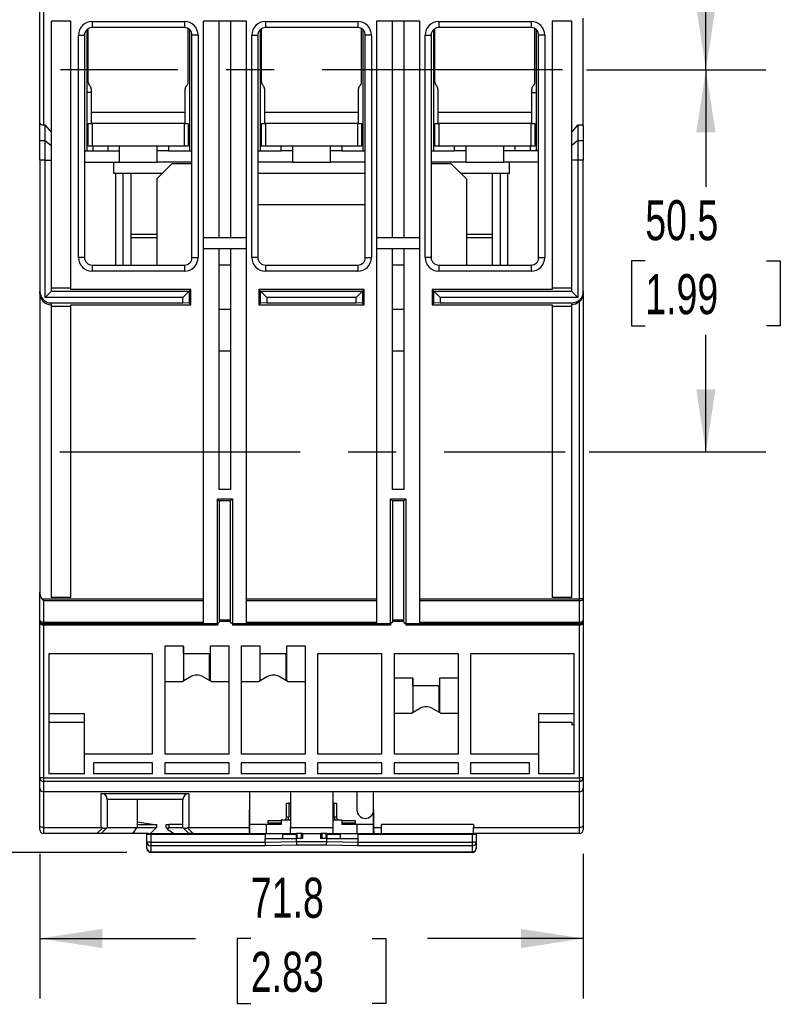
# Model space of a CAD drawing. Header units: millimetres. Extents: x 0 to 699, y 0 to 540.
# Tile 8 of 16: x 110 to 211, y 326 to 456. Entities that reach past the tile are written whole.
import ezdxf

# ---------------------------------------------------------------- set-up
doc = ezdxf.new("R2010")
doc.units = ezdxf.units.MM
doc.header["$LTSCALE"] = 2.5
doc.linetypes.add('CENTERX2', pattern=[20.32, 12.7, -2.54, 2.54, -2.54])
doc.layers.add('CENTER', color=40, linetype='CENTERX2')
doc.layers.add('DIMENSIONS', color=140, linetype='Continuous', lineweight=25)
doc.styles.add('SLDTEXTSTYLE0', font='TXT', dxfattribs={"width": 0.7})
doc.dimstyles.new('SLDDIMSTYLE1', dxfattribs={"dimtxt": 5.39502, "dimasz": 8.255, "dimexe": 0, "dimexo": 0.0625, "dimgap": 1.348755, "dimtad": 0, "dimtih": 1, "dimtoh": 1, "dimdec": 1, "dimrnd": 1e-09, "dimzin": 12, "dimdsep": 46, "dimtxsty": 'SLDTEXTSTYLE0', "dimsah": 1, "dimcen": 0.09, "dimadec": 0, "dimazin": 3, "dimtfac": 1, "dimtdec": 1, "dimtofl": 0, "dimtmove": 0, "dimatfit": 3, "dimfxl": 0, "dimfrac": 2, "dimtolj": 1, "dimtzin": 12, "dimarcsym": 0})
doc.dimstyles.new('SLDDIMSTYLE2', dxfattribs={"dimtxt": 5.39502, "dimasz": 8.255, "dimexe": 0, "dimexo": 0.0625, "dimgap": 1.348755, "dimtad": 0, "dimtih": 1, "dimtoh": 1, "dimdec": 1, "dimrnd": 1e-09, "dimzin": 4, "dimdsep": 46, "dimtxsty": 'SLDTEXTSTYLE0', "dimsah": 1, "dimcen": 0.09, "dimadec": 0, "dimazin": 1, "dimtfac": 1, "dimtdec": 1, "dimtofl": 0, "dimtmove": 0, "dimatfit": 3, "dimfxl": 0, "dimfrac": 2, "dimtolj": 1, "dimtzin": 12, "dimarcsym": 0})

# ---------------------------------------------------------------- blocks, each defined once
blk = doc.blocks.new('_D_13')
at = {"layer": 'DIMENSIONS'}
for p, q in [((112.43, 493.23), (81.43, 493.23)), ((89.36, 493.23), (89.36, 429.54)), ((81.35, 419.76), (79.54, 419.76)), ((79.54, 419.76), (79.54, 411.18)), ((97.38, 419.76), (99.19, 419.76)), ((99.19, 419.76), (99.19, 411.18)), ((79.54, 411.18), (81.35, 411.18)), ((99.19, 411.18), (97.38, 411.18)), ((89.36, 346.28), (89.36, 409.97)), ((124.29, 346.28), (81.43, 346.28))]:
    blk.add_line(p, q, dxfattribs=at)
for points in [[(89.36, 493.23), (88.09, 484.98), (90.63, 484.98)], [(89.36, 346.28), (90.63, 354.54), (88.09, 354.54)]]:
    blk.add_solid(points, dxfattribs=at)
at = {"layer": 'DIMENSIONS', "char_height": 5.292, "attachment_point": 1, "style": 'SLDTEXTSTYLE0'}
for s, insert in [('147.0', (79.1, 427.78)), ('5.79', (81.35, 418))]:
    blk.add_mtext(s, dxfattribs=dict(at, insert=insert))
blk = doc.blocks.new('_D_14')
at = {"layer": 'DIMENSIONS'}
for p, q in [((187.29, 493.23), (208.75, 493.23)), ((200.81, 493.23), (200.81, 481.26)), ((192.8, 471.48), (190.98, 471.48)), ((190.98, 471.48), (190.98, 462.91)), ((208.83, 471.48), (210.64, 471.48)), ((210.64, 471.48), (210.64, 462.91)), ((190.98, 462.91), (192.8, 462.91)), ((210.64, 462.91), (208.83, 462.91)), ((200.81, 449.73), (200.81, 461.7)), ((185.04, 449.73), (208.75, 449.73))]:
    blk.add_line(p, q, dxfattribs=at)
for points in [[(200.81, 493.23), (199.54, 484.98), (202.08, 484.98)], [(200.81, 449.73), (202.08, 457.99), (199.54, 457.99)]]:
    blk.add_solid(points, dxfattribs=at)
at = {"layer": 'DIMENSIONS', "char_height": 5.292, "attachment_point": 1, "style": 'SLDTEXTSTYLE0'}
for s, insert in [('43.5', (192.8, 479.51)), ('1.71', (192.8, 469.73))]:
    blk.add_mtext(s, dxfattribs=dict(at, insert=insert))
blk = doc.blocks.new('_D_15')
at = {"layer": 'DIMENSIONS'}
for p, q in [((185.04, 449.73), (208.75, 449.73)), ((200.81, 449.73), (200.81, 434.27)), ((192.8, 424.49), (190.98, 424.49)), ((190.98, 424.49), (190.98, 415.91)), ((208.83, 424.49), (210.64, 424.49)), ((210.64, 424.49), (210.64, 415.91)), ((190.98, 415.91), (192.8, 415.91)), ((210.64, 415.91), (208.83, 415.91)), ((200.81, 399.24), (200.81, 414.7)), ((185.38, 399.24), (208.75, 399.24))]:
    blk.add_line(p, q, dxfattribs=at)
for points in [[(200.81, 449.73), (199.54, 441.48), (202.08, 441.48)], [(200.81, 399.24), (202.08, 407.5), (199.54, 407.5)]]:
    blk.add_solid(points, dxfattribs=at)
at = {"layer": 'DIMENSIONS', "char_height": 5.292, "attachment_point": 1, "style": 'SLDTEXTSTYLE0'}
for s, insert in [('50.5', (192.8, 432.51)), ('1.99', (192.8, 422.73))]:
    blk.add_mtext(s, dxfattribs=dict(at, insert=insert))
blk = doc.blocks.new('_D_16')
at = {"layer": 'DIMENSIONS'}
for p, q in [((112.81, 346.11), (112.81, 326.96)), ((184.61, 346.11), (184.61, 326.96)), ((112.81, 334.9), (133.39, 334.9)), ((140.69, 334.9), (138.88, 334.9)), ((138.88, 334.9), (138.88, 326.32)), ((156.73, 334.9), (158.54, 334.9)), ((158.54, 334.9), (158.54, 326.32)), ((184.61, 334.9), (164.04, 334.9)), ((138.88, 326.32), (140.69, 326.32)), ((158.54, 326.32), (156.73, 326.32))]:
    blk.add_line(p, q, dxfattribs=at)
for points in [[(112.81, 334.9), (121.07, 333.63), (121.07, 336.17)], [(184.61, 334.9), (176.36, 336.17), (176.36, 333.63)]]:
    blk.add_solid(points, dxfattribs=at)
at = {"layer": 'DIMENSIONS', "char_height": 5.292, "attachment_point": 1, "style": 'SLDTEXTSTYLE0'}
for s, insert in [('71.8', (140.69, 342.93)), ('2.83', (140.69, 333.14))]:
    blk.add_mtext(s, dxfattribs=dict(at, insert=insert))

msp = doc.modelspace()

# ---------------------------------------------------------------- linework, layer by layer
for p, q in [((112.81, 442.72), (112.81, 457.56)), ((113.31, 457.68), (113.31, 442.43)), ((116.91, 456.18), (114.31, 456.18)), ((114.31, 456.18), (114.31, 441.51)), ((116.91, 420.69), (116.91, 456.18)), ((119.71, 456.13), (131.91, 456.13)), ((119.71, 456.13), (119.71, 455.33)), ((131.91, 456.13), (131.91, 455.33)), ((140.11, 456.18), (134.41, 456.18)), ((134.41, 456.18), (134.41, 379.81)), ((136.51, 427.58), (136.51, 456.18)), ((138.01, 456.18), (138.01, 427.58)), ((140.11, 379.81), (140.11, 456.18)), ((142.61, 456.13), (154.81, 456.13)), ((142.61, 456.13), (142.61, 455.33)), ((154.81, 456.13), (154.81, 455.33)), ((163.01, 456.18), (157.31, 456.18)), ((157.31, 456.18), (157.31, 379.81)), ((159.41, 427.58), (159.41, 456.18)), ((160.91, 456.18), (160.91, 427.58)), ((163.01, 379.81), (163.01, 456.18)), ((165.51, 456.13), (177.71, 456.13)), ((165.51, 456.13), (165.51, 455.33)), ((177.71, 456.13), (177.71, 455.33)), ((183.11, 456.18), (180.51, 456.18)), ((180.51, 456.18), (180.51, 420.69)), ((183.11, 441.51), (183.11, 456.18)), ((184.61, 442.43), (184.61, 456.56)), ((117.91, 424.93), (117.91, 454.33)), ((117.91, 454.33), (118.71, 454.33)), ((118.71, 454.33), (118.71, 424.93)), ((119.01, 455.04), (119.01, 439.03)), ((119.21, 448.1), (119.21, 455.2)), ((131.91, 455.33), (119.71, 455.33)), ((132.41, 448.1), (132.41, 455.2)), ((132.61, 439.03), (132.61, 455.04)), ((133.71, 454.33), (132.91, 454.33)), ((132.91, 424.93), (132.91, 454.33)), ((133.71, 454.33), (133.71, 424.93)), ((140.81, 424.93), (140.81, 454.33)), ((140.81, 454.33), (141.61, 454.33)), ((141.61, 454.33), (141.61, 424.93)), ((141.91, 455.04), (141.91, 439.03)), ((142.11, 448.1), (142.11, 455.2)), ((154.81, 455.33), (142.61, 455.33)), ((155.31, 448.1), (155.31, 455.2)), ((155.51, 439.03), (155.51, 455.04)), ((155.81, 424.93), (155.81, 454.33)), ((156.61, 454.33), (155.81, 454.33)), ((156.61, 454.33), (156.61, 424.93)), ((163.71, 424.93), (163.71, 454.33)), ((163.71, 454.33), (164.51, 454.33)), ((164.51, 454.33), (164.51, 424.93)), ((164.81, 455.04), (164.81, 439.03)), ((165.01, 448.1), (165.01, 455.2)), ((177.71, 455.33), (165.51, 455.33)), ((178.21, 448.1), (178.21, 455.2)), ((178.41, 439.03), (178.41, 455.04)), ((179.51, 454.33), (178.71, 454.33)), ((178.71, 424.93), (178.71, 454.33)), ((179.51, 454.33), (179.51, 424.93)), ((119.61, 446.73), (119.01, 446.73)), ((119.39, 447.68), (119.43, 447.63)), ((119.61, 447.21), (119.61, 444.13)), ((132.01, 444.13), (132.01, 447.21)), ((132.19, 447.63), (132.23, 447.68)), ((142.29, 447.68), (142.33, 447.63)), ((142.51, 447.21), (142.51, 444.13)), ((154.91, 444.13), (154.91, 447.21)), ((155.09, 447.63), (155.13, 447.68)), ((165.19, 447.68), (165.23, 447.63)), ((165.41, 447.21), (165.41, 444.13)), ((177.81, 444.13), (177.81, 447.21)), ((177.81, 446.73), (178.41, 446.73)), ((177.99, 447.63), (178.03, 447.68)), ((119.61, 444.13), (119.61, 442.63)), ((119.61, 444.13), (132.01, 444.13)), ((132.01, 442.63), (132.01, 444.13)), ((142.51, 444.13), (154.91, 444.13)), ((142.51, 444.13), (142.51, 442.63)), ((154.91, 442.63), (154.91, 444.13)), ((165.41, 444.13), (177.81, 444.13)), ((165.41, 444.13), (165.41, 442.63)), ((177.81, 442.63), (177.81, 444.13)), ((112.81, 440.41), (112.81, 442.72)), ((119.21, 439.63), (119.21, 442.63)), ((119.21, 442.63), (119.71, 442.63)), ((119.71, 442.63), (119.71, 439.63)), ((131.91, 442.63), (119.71, 442.63)), ((131.91, 439.63), (131.91, 442.63)), ((131.91, 442.63), (132.41, 442.63)), ((132.41, 442.63), (132.41, 439.63)), ((142.11, 439.63), (142.11, 442.63)), ((142.11, 442.63), (142.61, 442.63)), ((142.61, 442.63), (142.61, 439.63)), ((154.81, 442.63), (142.61, 442.63)), ((154.81, 439.63), (154.81, 442.63)), ((154.81, 442.63), (155.31, 442.63)), ((155.31, 442.63), (155.31, 439.63)), ((165.01, 439.63), (165.01, 442.63)), ((165.01, 442.63), (165.51, 442.63)), ((165.51, 442.63), (165.51, 439.63)), ((177.71, 442.63), (165.51, 442.63)), ((177.71, 439.63), (177.71, 442.63)), ((177.71, 442.63), (178.21, 442.63)), ((178.21, 442.63), (178.21, 439.63)), ((113.51, 442.43), (113.31, 442.43)), ((113.51, 440.41), (113.51, 442.43)), ((113.51, 442.43), (114.31, 441.51)), ((114.31, 441.51), (114.31, 439.72)), ((183.11, 441.51), (183.91, 442.43)), ((183.11, 439.72), (183.11, 441.51)), ((183.91, 442.43), (183.91, 440.41)), ((184.61, 442.43), (183.91, 442.43)), ((184.61, 442.43), (184.61, 440.41)), ((112.81, 440.41), (113.51, 440.41)), ((112.81, 437.81), (112.81, 440.41)), ((113.51, 437.81), (113.51, 440.41)), ((113.51, 440.41), (114.31, 439.72)), ((183.91, 440.41), (183.11, 439.72)), ((183.91, 440.41), (183.91, 437.81)), ((183.91, 440.41), (184.61, 440.41)), ((184.61, 440.41), (184.61, 437.81)), ((114.31, 439.72), (114.31, 437.81)), ((118.71, 439.03), (121.81, 439.03)), ((119.71, 439.63), (119.21, 439.63)), ((131.91, 439.63), (119.71, 439.63)), ((119.81, 439.63), (119.81, 439.03)), ((121.81, 439.63), (121.81, 439.03)), ((121.81, 439.03), (123.31, 439.03)), ((123.31, 439.63), (123.31, 439.03)), ((123.31, 439.03), (123.31, 437.53)), ((128.31, 439.03), (128.31, 439.63)), ((128.31, 437.53), (128.31, 439.03)), ((129.81, 439.03), (128.31, 439.03)), ((129.81, 439.63), (129.81, 439.03)), ((129.81, 439.03), (132.91, 439.03)), ((132.41, 439.63), (131.91, 439.63)), ((141.61, 439.03), (144.71, 439.03)), ((142.61, 439.63), (142.11, 439.63)), ((154.81, 439.63), (142.61, 439.63)), ((144.71, 439.03), (144.71, 439.63)), ((146.21, 439.03), (144.71, 439.03)), ((146.21, 439.63), (146.21, 439.03)), ((146.21, 439.03), (146.21, 437.53)), ((151.21, 439.03), (151.21, 439.63)), ((151.21, 437.53), (151.21, 439.03)), ((152.71, 439.03), (151.21, 439.03)), ((152.71, 439.63), (152.71, 439.03)), ((152.71, 439.03), (155.81, 439.03)), ((155.31, 439.63), (154.81, 439.63)), ((164.51, 439.03), (167.61, 439.03)), ((165.51, 439.63), (165.01, 439.63)), ((177.71, 439.63), (165.51, 439.63)), ((167.61, 439.03), (167.61, 439.63)), ((169.11, 439.03), (167.61, 439.03)), ((169.11, 439.63), (169.11, 439.03)), ((169.11, 439.03), (169.11, 437.53)), ((174.11, 439.03), (174.11, 439.63)), ((174.11, 437.53), (174.11, 439.03)), ((175.61, 439.03), (174.11, 439.03)), ((175.61, 439.03), (175.61, 439.63)), ((178.71, 439.03), (175.61, 439.03)), ((177.61, 439.63), (177.61, 439.03)), ((178.21, 439.63), (177.71, 439.63)), ((183.11, 437.81), (183.11, 439.72)), ((113.51, 437.81), (112.81, 437.81)), ((112.81, 437.81), (112.81, 420.43)), ((113.51, 419.63), (113.51, 437.81)), ((113.51, 437.81), (114.31, 437.81)), ((114.31, 437.81), (114.31, 420.43)), ((118.71, 437.53), (123.31, 437.53)), ((122.58, 436.03), (122.58, 437.53)), ((123.31, 437.53), (128.31, 437.53)), ((132.91, 437.53), (128.31, 437.53)), ((146.21, 437.53), (141.61, 437.53)), ((146.21, 437.53), (151.21, 437.53)), ((155.81, 437.53), (151.21, 437.53)), ((169.11, 437.53), (164.51, 437.53)), ((169.11, 437.53), (174.11, 437.53)), ((178.71, 437.53), (174.11, 437.53)), ((174.84, 436.03), (174.84, 437.53)), ((183.11, 420.43), (183.11, 437.81)), ((183.91, 437.81), (183.11, 437.81)), ((183.91, 437.81), (183.91, 419.63)), ((184.61, 437.81), (183.91, 437.81)), ((184.61, 420.43), (184.61, 437.81)), ((130.26, 437.33), (128.26, 435.33)), ((132.91, 437.33), (130.26, 437.33)), ((167.16, 437.33), (164.51, 437.33)), ((169.16, 435.33), (167.16, 437.33)), ((128.96, 436.03), (122.58, 436.03)), ((122.81, 436.03), (122.81, 423.93)), ((123.81, 423.93), (123.81, 436.03)), ((124.81, 436.03), (124.81, 423.93)), ((128.26, 435.33), (128.26, 423.93)), ((155.81, 436.03), (141.61, 436.03)), ((174.84, 436.03), (168.46, 436.03)), ((169.16, 435.33), (169.16, 423.93)), ((172.61, 423.93), (172.61, 436.03)), ((173.61, 436.03), (173.61, 423.93)), ((174.61, 436.03), (174.61, 423.93)), ((141.61, 431.93), (155.81, 431.93)), ((124.81, 428.03), (128.26, 428.03)), ((128.26, 427.53), (124.81, 427.53)), ((134.41, 427.58), (140.11, 427.58)), ((157.31, 427.58), (163.01, 427.58)), ((169.16, 428.03), (172.61, 428.03)), ((172.61, 427.53), (169.16, 427.53)), ((140.11, 426.08), (134.41, 426.08)), ((136.51, 394.28), (136.51, 426.08)), ((138.01, 426.08), (138.01, 394.28)), ((163.01, 426.08), (157.31, 426.08)), ((159.41, 394.28), (159.41, 426.08)), ((160.91, 426.08), (160.91, 394.28)), ((118.71, 424.93), (117.91, 424.93)), ((132.91, 424.93), (133.71, 424.93)), ((141.61, 424.93), (140.81, 424.93)), ((155.81, 424.93), (156.61, 424.93)), ((164.51, 424.93), (163.71, 424.93)), ((178.71, 424.93), (179.51, 424.93)), ((119.71, 423.93), (131.91, 423.93)), ((119.71, 423.93), (119.71, 423.13)), ((131.91, 423.13), (119.71, 423.13)), ((131.91, 423.93), (131.91, 423.13)), ((138.01, 423.93), (136.51, 423.93)), ((142.61, 423.93), (142.61, 423.13)), ((142.61, 423.93), (154.81, 423.93)), ((154.81, 423.13), (142.61, 423.13)), ((154.81, 423.93), (154.81, 423.13)), ((160.91, 423.93), (159.41, 423.93)), ((165.51, 423.93), (177.71, 423.93)), ((165.51, 423.93), (165.51, 423.13)), ((177.71, 423.13), (165.51, 423.13)), ((177.71, 423.93), (177.71, 423.13)), ((116.91, 420.86), (114.31, 420.86)), ((114.31, 420.47), (132.55, 420.47)), ((132.77, 420.69), (116.91, 420.69)), ((131.71, 419.63), (132.55, 420.47)), ((132.55, 420.47), (132.77, 420.69)), ((132.55, 420.47), (132.55, 418.89)), ((132.77, 418.67), (132.77, 420.69)), ((155.67, 420.69), (141.75, 420.69)), ((141.97, 420.47), (141.75, 420.69)), ((141.75, 420.69), (141.75, 418.67)), ((141.97, 418.89), (141.97, 420.47)), ((142.81, 419.63), (141.97, 420.47)), ((141.97, 420.47), (155.45, 420.47)), ((154.61, 419.63), (155.45, 420.47)), ((155.45, 420.47), (155.67, 420.69)), ((155.45, 420.47), (155.45, 418.89)), ((155.67, 418.67), (155.67, 420.69)), ((164.65, 420.69), (164.65, 418.67)), ((164.87, 420.47), (164.65, 420.69)), ((180.51, 420.69), (164.65, 420.69)), ((165.71, 419.63), (164.87, 420.47)), ((164.87, 420.47), (183.11, 420.47)), ((164.87, 418.89), (164.87, 420.47)), ((183.11, 420.86), (180.51, 420.86)), ((112.81, 420.17), (112.81, 420.43)), ((112.81, 420.17), (112.81, 380.68)), ((113.51, 419.63), (114.31, 420.43)), ((131.71, 419.63), (113.51, 419.63)), ((131.71, 418.93), (131.71, 419.63)), ((142.81, 419.63), (142.81, 418.93)), ((154.61, 419.63), (142.81, 419.63)), ((154.61, 418.93), (154.61, 419.63)), ((165.71, 419.63), (165.71, 418.93)), ((183.91, 419.63), (165.71, 419.63)), ((183.91, 419.63), (183.11, 420.43)), ((184.61, 420.43), (184.61, 420.14)), ((184.61, 420.14), (184.61, 379.81)), ((114.31, 418.93), (131.71, 418.93)), ((114.31, 418.93), (114.31, 418.67)), ((114.31, 418.67), (114.31, 379.98)), ((114.31, 418.5), (116.91, 418.5)), ((116.91, 418.67), (132.77, 418.67)), ((116.91, 379.98), (116.91, 418.67)), ((132.55, 418.89), (131.71, 418.93)), ((132.55, 418.89), (132.77, 418.67)), ((136.51, 418.08), (138.01, 418.08)), ((141.97, 418.89), (141.75, 418.67)), ((141.75, 418.67), (155.67, 418.67)), ((142.81, 418.93), (141.97, 418.89)), ((142.81, 418.93), (154.61, 418.93)), ((155.45, 418.89), (154.61, 418.93)), ((155.45, 418.89), (155.67, 418.67)), ((159.41, 418.08), (160.91, 418.08)), ((164.87, 418.89), (164.65, 418.67)), ((164.65, 418.67), (180.51, 418.67)), ((165.71, 418.93), (164.87, 418.89)), ((165.71, 418.93), (183.11, 418.93)), ((180.51, 418.67), (180.51, 379.98)), ((180.51, 418.5), (183.11, 418.5)), ((183.11, 418.67), (183.11, 418.93)), ((183.11, 379.98), (183.11, 418.67)), ((184.11, 379.81), (184.11, 419.05)), ((136.51, 412.58), (138.01, 412.58)), ((159.41, 412.58), (160.91, 412.58)), ((138.01, 394.28), (136.51, 394.28)), ((160.91, 394.28), (159.41, 394.28)), ((136.26, 393.03), (138.26, 393.03)), ((136.26, 376.48), (136.26, 393.03)), ((136.51, 392.78), (136.26, 393.03)), ((136.51, 392.78), (136.51, 376.73)), ((138.01, 392.78), (136.51, 392.78)), ((138.01, 392.78), (138.26, 393.03)), ((138.01, 376.73), (138.01, 392.78)), ((138.26, 393.03), (138.26, 376.48)), ((159.16, 393.03), (161.16, 393.03)), ((159.16, 376.48), (159.16, 393.03)), ((159.41, 392.78), (159.16, 393.03)), ((159.41, 392.78), (159.41, 376.73)), ((160.91, 392.78), (159.41, 392.78)), ((160.91, 392.78), (161.16, 393.03)), ((160.91, 376.73), (160.91, 392.78)), ((161.16, 393.03), (161.16, 376.48)), ((112.81, 376.98), (112.81, 380.68)), ((113.06, 379.81), (134.41, 379.81)), ((134.41, 379.56), (113.31, 379.56)), ((113.31, 379.56), (113.31, 376.73)), ((116.91, 379.98), (114.31, 379.98)), ((134.41, 379.81), (134.41, 379.56)), ((134.41, 379.56), (134.41, 376.73)), ((140.11, 379.81), (157.31, 379.81)), ((140.11, 379.56), (140.11, 379.81)), ((157.31, 379.56), (140.11, 379.56)), ((140.11, 376.73), (140.11, 379.56)), ((157.31, 379.81), (157.31, 379.56)), ((157.31, 379.56), (157.31, 376.73)), ((163.01, 379.81), (184.11, 379.81)), ((163.01, 379.56), (163.01, 379.81)), ((184.11, 379.56), (163.01, 379.56)), ((163.01, 376.73), (163.01, 379.56)), ((183.11, 379.98), (180.51, 379.98)), ((184.61, 379.81), (184.11, 379.81)), ((184.11, 379.56), (184.11, 379.81)), ((184.11, 376.73), (184.11, 379.56)), ((184.61, 379.81), (184.61, 376.98)), ((112.81, 376.83), (112.81, 376.98)), ((112.81, 356.13), (112.81, 376.83)), ((113.31, 376.73), (134.41, 376.73)), ((113.31, 376.48), (113.31, 376.73)), ((134.41, 376.48), (113.31, 376.48)), ((113.31, 376.48), (113.31, 376.33)), ((136.26, 376.33), (113.31, 376.33)), ((113.31, 376.33), (113.31, 356.13)), ((134.41, 376.73), (134.41, 376.48)), ((136.26, 376.48), (134.41, 376.48)), ((136.51, 376.73), (136.26, 376.48)), ((136.26, 376.48), (136.26, 376.33)), ((138.01, 376.98), (136.51, 376.98)), ((138.01, 376.83), (136.51, 376.83)), ((138.01, 376.73), (138.26, 376.48)), ((138.26, 376.48), (138.26, 376.33)), ((140.11, 376.48), (138.26, 376.48)), ((159.16, 376.33), (138.26, 376.33)), ((140.11, 376.73), (157.31, 376.73)), ((140.11, 376.48), (140.11, 376.73)), ((157.31, 376.48), (140.11, 376.48)), ((157.31, 376.73), (157.31, 376.48)), ((159.16, 376.48), (157.31, 376.48)), ((159.41, 376.73), (159.16, 376.48)), ((159.16, 376.48), (159.16, 376.33)), ((160.91, 376.98), (159.41, 376.98)), ((160.91, 376.83), (159.41, 376.83)), ((160.91, 376.73), (161.16, 376.48)), ((161.16, 376.48), (161.16, 376.33)), ((163.01, 376.48), (161.16, 376.48)), ((184.11, 376.33), (161.16, 376.33)), ((163.01, 376.73), (184.11, 376.73)), ((163.01, 376.48), (163.01, 376.73)), ((184.11, 376.48), (163.01, 376.48)), ((184.11, 376.73), (184.11, 376.48)), ((184.11, 376.33), (184.11, 376.48)), ((184.11, 356.13), (184.11, 376.33)), ((184.61, 376.98), (184.61, 376.83)), ((184.61, 376.83), (184.61, 356.13)), ((127.71, 372.53), (114.01, 372.53)), ((114.01, 372.53), (114.01, 356.68)), ((127.71, 359.33), (127.71, 372.53)), ((131.81, 373.53), (129.31, 373.53)), ((129.31, 373.53), (129.31, 359.33)), ((131.79, 373.53), (131.79, 368.94)), ((131.81, 372.53), (131.81, 373.53)), ((135.31, 372.53), (131.81, 372.53)), ((135.2, 372.53), (135.2, 369.02)), ((137.81, 373.53), (135.31, 373.53)), ((135.31, 373.53), (135.31, 372.53)), ((135.34, 368.94), (135.34, 373.53)), ((137.81, 359.33), (137.81, 373.53)), ((141.91, 373.53), (139.41, 373.53)), ((139.41, 373.53), (139.41, 359.33)), ((141.89, 373.53), (141.89, 368.94)), ((141.91, 372.53), (141.91, 373.53)), ((145.41, 372.53), (141.91, 372.53)), ((145.33, 372.53), (145.33, 369)), ((147.91, 373.53), (145.41, 373.53)), ((145.41, 373.53), (145.41, 372.53)), ((145.44, 368.94), (145.44, 373.53)), ((147.91, 359.33), (147.91, 373.53)), ((158.01, 372.53), (149.51, 372.53)), ((149.51, 372.53), (149.51, 359.33)), ((158.01, 359.33), (158.01, 372.53)), ((168.11, 372.53), (159.61, 372.53)), ((159.61, 372.53), (159.61, 359.33)), ((168.11, 359.33), (168.11, 372.53)), ((183.41, 372.53), (169.71, 372.53)), ((169.71, 372.53), (169.71, 359.33)), ((183.41, 356.68), (183.41, 372.53)), ((131.6, 368.83), (129.31, 368.83)), ((132.81, 369.53), (131.6, 368.83)), ((135.52, 368.83), (134.31, 369.53)), ((137.81, 368.83), (135.52, 368.83)), ((141.7, 368.83), (139.41, 368.83)), ((142.91, 369.53), (141.7, 368.83)), ((145.62, 368.83), (144.41, 369.53)), ((147.91, 368.83), (145.62, 368.83)), ((162.11, 369.33), (159.61, 369.33)), ((162.09, 369.33), (162.09, 364.74)), ((162.11, 368.33), (162.11, 369.33)), ((168.11, 369.33), (165.61, 369.33)), ((165.61, 369.33), (165.61, 368.33)), ((165.64, 364.74), (165.64, 369.33)), ((162.11, 368.33), (165.61, 368.33)), ((165.53, 368.33), (165.53, 364.8)), ((114.01, 364.63), (118.71, 364.63)), ((118.71, 359.33), (118.71, 364.63)), ((161.9, 364.63), (159.61, 364.63)), ((163.11, 365.33), (161.9, 364.63)), ((165.82, 364.63), (164.61, 365.33)), ((168.11, 364.63), (165.82, 364.63)), ((178.71, 364.63), (183.41, 364.63)), ((178.71, 364.63), (178.71, 359.33)), ((114.01, 363.48), (118.71, 363.48)), ((178.71, 363.48), (183.11, 363.48)), ((183.11, 363.48), (183.11, 363.13)), ((183.41, 363.13), (183.11, 363.13)), ((118.71, 356.68), (118.71, 359.33)), ((118.71, 359.33), (127.71, 359.33)), ((129.31, 359.33), (137.81, 359.33)), ((139.41, 359.33), (147.91, 359.33)), ((149.51, 359.33), (158.01, 359.33)), ((159.61, 359.33), (168.11, 359.33)), ((169.71, 359.33), (178.71, 359.33)), ((178.71, 359.33), (178.71, 356.68)), ((119.91, 358.13), (119.91, 356.68)), ((127.71, 358.13), (119.91, 358.13)), ((127.71, 356.68), (127.71, 358.13)), ((137.81, 358.13), (129.31, 358.13)), ((129.31, 358.13), (129.31, 356.68)), ((137.81, 356.68), (137.81, 358.13)), ((147.91, 358.13), (139.41, 358.13)), ((139.41, 358.13), (139.41, 356.68)), ((147.91, 356.68), (147.91, 358.13)), ((158.01, 358.13), (149.51, 358.13)), ((149.51, 358.13), (149.51, 356.68)), ((158.01, 356.68), (158.01, 358.13)), ((168.11, 358.13), (159.61, 358.13)), ((159.61, 358.13), (159.61, 356.68)), ((168.11, 356.68), (168.11, 358.13)), ((177.51, 358.13), (169.71, 358.13)), ((169.71, 358.13), (169.71, 356.68)), ((177.51, 356.68), (177.51, 358.13)), ((118.71, 356.68), (114.01, 356.68)), ((127.71, 356.68), (119.91, 356.68)), ((137.81, 356.68), (129.31, 356.68)), ((147.91, 356.68), (139.41, 356.68)), ((158.01, 356.68), (149.51, 356.68)), ((168.11, 356.68), (159.61, 356.68)), ((177.51, 356.68), (169.71, 356.68)), ((183.41, 356.68), (178.71, 356.68)), ((113.31, 356.13), (112.81, 356.13)), ((112.81, 354.78), (112.81, 356.13)), ((113.31, 356.13), (184.11, 356.13)), ((113.31, 356.13), (113.31, 355.66)), ((184.11, 355.66), (113.31, 355.66)), ((113.31, 355.66), (113.31, 354.28)), ((184.61, 356.13), (184.11, 356.13)), ((184.11, 356.13), (184.11, 355.66)), ((184.11, 354.28), (184.11, 355.66)), ((184.61, 356.13), (184.61, 354.78)), ((112.81, 349.79), (112.81, 354.78)), ((184.11, 354.28), (113.31, 354.28)), ((113.31, 354.28), (113.31, 349.58)), ((120.91, 349.58), (120.91, 354.08)), ((120.91, 354.08), (132.51, 354.08)), ((132.51, 354.08), (132.51, 349.58)), ((140.51, 354.28), (140.47, 349.58)), ((145.91, 354.28), (145.91, 349.58)), ((151.51, 354.28), (151.51, 349.58)), ((154.71, 354.28), (154.71, 351.88)), ((156.95, 349.58), (156.91, 354.28)), ((156.91, 348.78), (156.91, 354.28)), ((184.11, 349.58), (184.11, 354.28)), ((184.61, 354.78), (184.61, 349.79)), ((121.71, 353.28), (121.71, 349.58)), ((131.71, 353.28), (121.71, 353.28)), ((125.65, 353.28), (125.65, 349.98)), ((131.71, 349.58), (131.71, 353.28)), ((140.51, 353.68), (140.51, 353.68)), ((140.51, 353.68), (140.51, 349.98)), ((145.41, 350.98), (145.41, 352.78)), ((145.41, 352.78), (145.71, 352.78)), ((145.71, 352.78), (145.71, 350.98)), ((145.91, 352.78), (145.71, 352.78)), ((151.71, 352.78), (151.51, 352.78)), ((151.71, 350.98), (151.71, 352.78)), ((151.71, 352.78), (152.01, 352.78)), ((152.01, 352.78), (152.01, 350.98)), ((127.71, 349.98), (125.65, 350.27)), ((142.96, 350.48), (144.71, 350.48)), ((142.96, 350.18), (142.96, 350.48)), ((142.96, 350.18), (142.96, 349.98)), ((142.96, 350.18), (144.71, 350.18)), ((144.71, 350.58), (144.71, 349.98)), ((144.71, 350.58), (145.91, 350.58)), ((145.41, 350.98), (145.71, 350.98)), ((151.51, 350.58), (152.71, 350.58)), ((151.71, 350.98), (152.01, 350.98)), ((152.71, 350.58), (152.71, 349.98)), ((152.71, 350.48), (154.46, 350.48)), ((152.71, 350.18), (154.46, 350.18)), ((154.46, 350.48), (154.46, 350.18)), ((154.46, 350.18), (154.46, 349.98)), ((112.81, 349.28), (112.81, 349.79)), ((113.31, 349.58), (120.91, 349.58)), ((113.31, 349.58), (113.31, 348.78)), ((120.34, 348.78), (121.12, 349.55)), ((121.68, 349.55), (120.91, 348.78)), ((121.71, 349.58), (121.68, 349.55)), ((121.71, 349.58), (125.65, 349.58)), ((125.09, 348.78), (125.65, 349.58)), ((125.65, 349.98), (125.65, 349.58)), ((125.65, 349.98), (128.21, 349.98)), ((125.65, 349.58), (128.21, 349.58)), ((127.41, 348.78), (128.21, 349.58)), ((128.21, 349.98), (128.21, 349.58)), ((129.51, 349.58), (129.51, 349.98)), ((129.51, 349.98), (129.87, 349.98)), ((129.51, 349.58), (129.67, 349.37)), ((129.67, 349.37), (129.87, 349.58)), ((129.67, 349.37), (130.51, 348.78)), ((131.71, 349.98), (129.87, 349.98)), ((129.87, 349.98), (129.87, 349.58)), ((129.87, 349.58), (131.71, 349.58)), ((131.74, 349.55), (131.71, 349.58)), ((132.51, 348.78), (131.74, 349.55)), ((132.3, 349.55), (133.08, 348.78)), ((132.51, 349.58), (140.47, 349.58)), ((140.47, 349.58), (140.46, 348.78)), ((140.51, 349.98), (140.47, 349.98)), ((140.51, 349.98), (140.51, 348.78)), ((142.71, 349.98), (140.51, 349.98)), ((142.71, 349.98), (142.71, 348.78)), ((144.71, 349.98), (142.71, 349.98)), ((145.91, 349.58), (151.51, 349.58)), ((145.91, 348.78), (145.91, 349.58)), ((151.51, 349.58), (151.51, 348.78)), ((154.71, 349.98), (152.71, 349.98)), ((154.71, 349.98), (154.71, 348.78)), ((156.91, 349.98), (154.71, 349.98)), ((156.95, 349.58), (157.91, 349.58)), ((156.96, 348.78), (156.95, 349.58)), ((170.11, 349.98), (157.91, 349.98)), ((157.91, 349.98), (157.91, 349.58)), ((157.91, 349.58), (157.91, 348.78)), ((170.11, 349.98), (170.11, 349.58)), ((170.11, 349.58), (184.11, 349.58)), ((170.11, 348.78), (170.11, 349.58)), ((184.11, 348.78), (184.11, 349.58)), ((184.61, 349.79), (184.61, 349.28)), ((120.34, 348.78), (113.31, 348.78)), ((120.91, 348.78), (120.34, 348.78)), ((125.09, 348.78), (120.91, 348.78)), ((127.11, 348.78), (125.09, 348.78)), ((127.46, 348.63), (126.96, 348.63)), ((126.96, 347.64), (126.96, 348.63)), ((127.46, 347.64), (126.96, 347.64)), ((126.96, 346.85), (126.96, 347.64)), ((127.11, 348.78), (127.46, 348.78)), ((127.46, 348.63), (127.46, 348.78)), ((127.46, 348.78), (142.56, 348.78)), ((127.46, 348.63), (127.46, 347.64)), ((142.56, 348.63), (127.46, 348.63)), ((127.46, 347.64), (142.56, 347.64)), ((127.46, 347.64), (127.46, 347.14)), ((133.08, 348.78), (132.51, 348.78)), ((142.56, 348.78), (142.56, 348.63)), ((142.56, 348.78), (144.91, 348.78)), ((142.56, 348.63), (142.56, 348.1)), ((142.56, 347.64), (142.56, 348.1)), ((142.56, 348.1), (146.71, 348.1)), ((142.56, 347.64), (146.71, 347.73)), ((144.91, 348.63), (144.91, 348.78)), ((144.91, 348.78), (146.71, 348.78)), ((144.91, 348.1), (144.91, 348.63)), ((146.71, 348.63), (144.91, 348.63)), ((146.71, 348.1), (146.71, 348.78)), ((146.78, 348.78), (146.71, 348.78)), ((146.71, 347.73), (146.71, 348.1)), ((147.5, 348.1), (146.71, 348.1)), ((146.71, 347.72), (146.71, 347.73)), ((146.71, 347.72), (150.71, 347.72)), ((146.78, 348.78), (146.78, 348.1)), ((147.37, 348.78), (146.78, 348.78)), ((147.37, 348.1), (147.37, 348.78)), ((147.5, 348.78), (147.37, 348.78)), ((147.5, 348.78), (147.5, 348.1)), ((147.5, 348.78), (149.92, 348.78)), ((149.92, 348.1), (149.92, 348.78)), ((150.05, 348.78), (149.92, 348.78)), ((150.71, 348.1), (149.92, 348.1)), ((150.05, 348.78), (150.05, 348.1)), ((150.64, 348.78), (150.05, 348.78)), ((150.64, 348.1), (150.64, 348.78)), ((150.71, 348.78), (150.64, 348.78)), ((150.71, 348.78), (150.71, 348.1)), ((150.71, 348.78), (152.51, 348.78)), ((152.51, 348.63), (150.71, 348.63)), ((150.71, 348.1), (154.86, 348.1)), ((150.71, 347.73), (150.71, 348.1)), ((150.71, 347.72), (150.71, 347.73)), ((150.71, 347.73), (154.86, 347.64)), ((152.51, 348.78), (152.51, 348.63)), ((152.51, 348.78), (154.86, 348.78)), ((152.51, 348.63), (152.51, 348.1)), ((154.86, 348.63), (154.86, 348.78)), ((154.86, 348.78), (169.96, 348.78)), ((169.96, 348.63), (154.86, 348.63)), ((154.86, 348.1), (154.86, 348.63)), ((154.86, 347.64), (154.86, 348.1)), ((154.86, 347.64), (169.96, 347.64)), ((169.96, 348.78), (169.96, 348.63)), ((169.96, 348.78), (170.3, 348.78)), ((169.96, 347.64), (169.96, 348.63)), ((170.46, 348.63), (169.96, 348.63)), ((169.96, 347.14), (169.96, 347.64)), ((170.46, 347.64), (169.96, 347.64)), ((184.11, 348.78), (170.3, 348.78)), ((170.46, 348.63), (170.46, 347.64)), ((170.46, 347.64), (170.46, 346.85)), ((126.96, 346.78), (126.96, 346.85)), ((127.46, 347.14), (127.46, 346.35)), ((142.62, 347.14), (127.46, 347.14)), ((127.46, 346.35), (169.96, 346.35)), ((127.46, 346.35), (127.46, 346.28)), ((169.96, 346.28), (127.46, 346.28)), ((146.77, 347.23), (142.62, 347.14)), ((150.65, 347.23), (146.77, 347.23)), ((154.8, 347.14), (150.65, 347.23)), ((169.96, 347.14), (154.8, 347.14)), ((169.96, 346.35), (169.96, 347.14)), ((169.96, 346.28), (169.96, 346.35)), ((170.46, 346.85), (170.46, 346.78))]:
    msp.add_line(p, q)
at = {"flags": 128}
for points in [[(113.31, 442.43), (113.17, 442.44), (113.04, 442.48), (112.92, 442.54), (112.84, 442.63), (112.81, 442.72)], [(184.11, 419.05), (183.58, 418.74), (183.11, 418.67)], [(113.06, 379.81), (113.2, 379.67), (113.31, 379.56)], [(184.11, 379.56), (184.21, 379.57), (184.3, 379.58), (184.39, 379.61), (184.46, 379.64), (184.53, 379.68), (184.57, 379.72), (184.6, 379.77), (184.61, 379.81)], [(112.81, 376.98), (112.82, 376.93), (112.85, 376.88), (112.89, 376.84), (112.96, 376.8), (113.03, 376.77), (113.12, 376.75), (113.21, 376.73), (113.31, 376.73)], [(184.11, 376.73), (184.21, 376.73), (184.3, 376.75), (184.39, 376.77), (184.46, 376.8), (184.53, 376.84), (184.57, 376.88), (184.6, 376.93), (184.61, 376.98)], [(113.31, 349.58), (113.17, 349.59), (113.04, 349.61), (112.92, 349.66), (112.84, 349.72), (112.81, 349.79)], [(121.12, 349.55), (121, 349.57), (120.91, 349.58)], [(132.51, 349.58), (132.39, 349.57), (132.3, 349.55)], [(184.61, 349.79), (184.57, 349.7), (184.43, 349.63), (184.27, 349.59), (184.11, 349.58)], [(142.56, 347.64), (142.56, 347.64), (142.56, 347.64)], [(154.86, 347.64), (154.86, 347.64), (154.86, 347.64)]]:
    msp.add_lwpolyline(points, dxfattribs=at)
for centre, radius, start, end in [((119.71, 454.33), 1.8, 90, 180), ((131.91, 454.33), 1.8, 0, 90), ((142.61, 454.33), 1.8, 90, 180), ((154.81, 454.33), 1.8, 0, 90), ((165.51, 454.33), 1.8, 90, 180), ((177.71, 454.33), 1.8, 0, 90), ((119.71, 454.33), 1, 90, 180), ((131.91, 454.33), 1, 0, 90), ((142.61, 454.33), 1, 90, 180), ((154.81, 454.33), 1, 0, 90), ((165.51, 454.33), 1, 90, 180), ((177.71, 454.33), 1, 0, 90), ((119.81, 448.1), 0.6, 180, 225), ((131.81, 448.1), 0.6, 315, 0), ((142.71, 448.1), 0.6, 180, 225), ((154.71, 448.1), 0.6, 315, 0), ((165.61, 448.1), 0.6, 180, 225), ((177.61, 448.1), 0.6, 315, 0), ((119.01, 447.21), 0.6, 0, 45), ((132.61, 447.21), 0.6, 135, 180), ((141.91, 447.21), 0.6, 0, 45), ((155.51, 447.21), 0.6, 135, 180), ((164.81, 447.21), 0.6, 0, 45), ((178.41, 447.21), 0.6, 135, 180), ((119.71, 424.93), 1.8, 180, 270), ((119.71, 424.93), 1, 180, 270), ((131.91, 424.93), 1.8, 270, 0), ((131.91, 424.93), 1, 270, 0), ((142.61, 424.93), 1.8, 180, 270), ((142.61, 424.93), 1, 180, 270), ((154.81, 424.93), 1.8, 270, 0), ((154.81, 424.93), 1, 270, 0), ((165.51, 424.93), 1.8, 180, 270), ((165.51, 424.93), 1, 180, 270), ((177.71, 424.93), 1.8, 270, 0), ((177.71, 424.93), 1, 270, 360), ((114.31, 420.43), 1.5, 179.9573, 269.9641), ((114.31, 420.17), 1.5, 179.9642, 269.9572), ((183.11, 420.43), 1.5, 270.0428, 0.0358), ((183.13, 420.16), 1.48, 311.4207, 359.4297), ((114.09, 380.58), 1.28, 175.5372, 216.667), ((113.31, 376.98), 0.5, 180, 270), ((113.31, 376.83), 0.5, 180, 270), ((184.11, 376.98), 0.5, 270, 0), ((184.11, 376.83), 0.5, 270, 360), ((133.56, 368.23), 1.5, 60, 120), ((143.66, 368.23), 1.5, 60, 120), ((163.86, 364.03), 1.5, 60, 120), ((113.29, 356.14), 0.485, 181.9453, 271.8214), ((184.13, 356.14), 0.485, 268.1786, 358.0547), ((113.31, 354.78), 0.5, 180, 270), ((120.91, 353.28), 0.8, 360, 90), ((132.51, 353.28), 0.8, 90, 180), ((184.11, 354.78), 0.5, 270, 0), ((155.81, 351.88), 1.1, 180, 0), ((144.91, 350.98), 0.5, 306.8699, 0), ((144.91, 350.98), 0.8, 330, 0), ((152.51, 350.98), 0.8, 180, 210), ((152.51, 350.98), 0.5, 180, 233.1301), ((113.31, 349.28), 0.5, 180, 270), ((121.4, 350.13), 0.645, 243.9835, 296.0165), ((132.02, 350.13), 0.645, 243.9835, 296.0165), ((184.11, 349.28), 0.5, 270, 0), ((127.11, 348.63), 0.15, 90, 180), ((127.46, 347.64), 0.499, 180.105, 270.1047), ((143.79, 347.53), 1.23, 175.0368, 198.559), ((148.12, 347.64), 1.41, 176.5361, 197.0604), ((149.3, 347.64), 1.41, 342.9396, 3.4639), ((153.45, 347.55), 1.41, 342.9397, 3.4646), ((169.96, 347.64), 0.499, 269.8953, 359.895), ((170.31, 348.63), 0.15, 0, 90), ((127.46, 346.85), 0.499, 180.105, 270.1047), ((127.46, 346.78), 0.5, 180, 270), ((169.96, 346.85), 0.499, 269.8953, 359.895), ((169.96, 346.78), 0.5, 270, 0)]:
    msp.add_arc(centre, radius, start, end)
at = {"layer": 'CENTER'}
for p, q in [((181.86, 449.73), (115.55, 449.73)), ((115.44, 399.24), (182.2, 399.24))]:
    msp.add_line(p, q, dxfattribs=at)

# ---------------------------------------------------------------- dimensions: what is measured, and where the dimension line sits
at = {"layer": 'DIMENSIONS'}
for base, p1, p2, dimstyle, picture, middle in [((89.36402, 346.28001722), (115.60396271, 493.23001722), (127.46035746, 346.28001722), 'SLDDIMSTYLE2', '_D_13', (89.36402, 419.75501722)), ((200.81, 449.73), (184.11, 493.23), (181.86, 449.73), 'SLDDIMSTYLE1', '_D_14', (200.81, 471.48)), ((200.81, 399.24), (181.86, 449.73), (182.2, 399.24), 'SLDDIMSTYLE1', '_D_15', (200.81, 424.49))]:
    dim = msp.add_linear_dim(base=base, p1=p1, p2=p2, angle=90, dimstyle=dimstyle, dxfattribs=at)
    dim.commit()
    dim.dimension.update_dxf_attribs({"geometry": picture, "text_midpoint": middle, "dimtype": 160})
dim = msp.add_linear_dim(base=(184.61, 334.9), p1=(112.81, 349.28), p2=(184.61, 349.28), dimstyle='SLDDIMSTYLE1', dxfattribs=at)
dim.commit()
dim.dimension.update_dxf_attribs({"geometry": '_D_16', "text_midpoint": (148.71, 334.9), "dimtype": 160})

doc.saveas('drawing.dxf')
